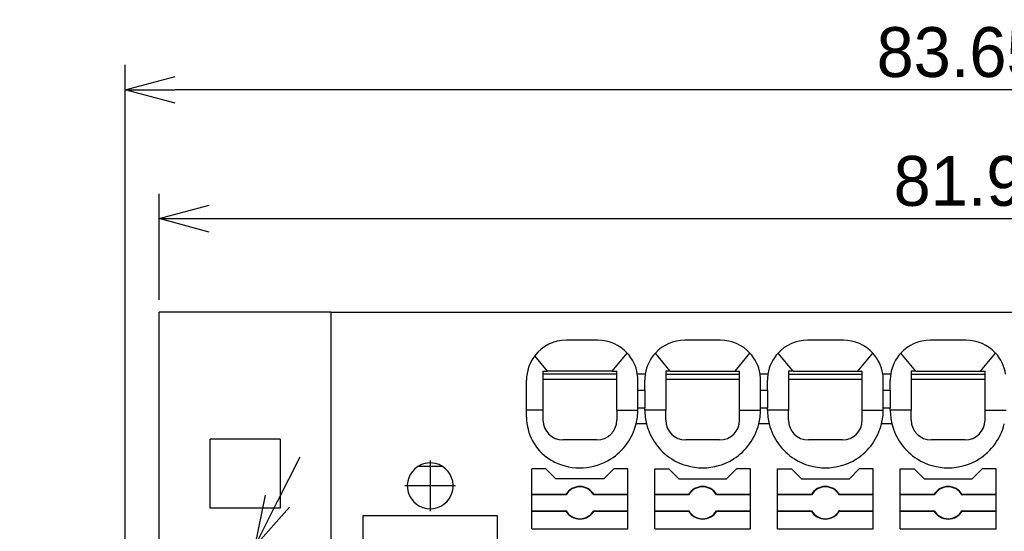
# Model space of a CAD drawing. Header units: millimetres. Extents: x -105 to 192, y -71 to 139.
# Tile 4 of 8: x -39 to 11, y 61 to 87. Entities that reach past the tile are written whole.
import ezdxf

# ---------------------------------------------------------------- set-up
doc = ezdxf.new("R2010")
doc.units = ezdxf.units.MM
doc.header["$LTSCALE"] = 1.5
doc.linetypes.add('DOT_CENTER', pattern=[14, 12, -1, 0, -1])
doc.layers.get('0').update_dxf_attribs({"linetype": 'CONTINUOUS'})
doc.layers.get('Defpoints').update_dxf_attribs({"linetype": 'CONTINUOUS'})
doc.layers.add('1', color=7, linetype='CONTINUOUS')
doc.dimstyles.new('ISO-25', dxfattribs={"dimtxt": 2.5, "dimasz": 2.5, "dimexe": 1.25, "dimexo": 0.625, "dimtad": 1, "dimdsep": 46, "dimtxsty": 'STANDARD', "dimblk": 'OPEN30', "dimcen": 2.5, "dimadec": 0, "dimazin": 0, "dimtfac": 1, "dimtmove": 0, "dimatfit": 3, "dimldrblk": 'OPEN30', "dimfxl": 1, "dimarcsym": 0})

# ---------------------------------------------------------------- blocks, each defined once
blk = doc.blocks.new('_Open30')
at = {"color": 0, "linetype": 'ByBlock', "lineweight": -2}
for p, q in [((-1, 0.268), (0, 0)), ((0, 0), (-1, -0.268)), ((0, 0), (-1, 0))]:
    blk.add_line(p, q, dxfattribs=at)
blk = doc.blocks.new('*D23')
at = {"color": 0, "lineweight": -2, "transparency": 16777216}
for p, q in [((-31.564, 72.753), (-31.564, 78.07)), ((50.386, 72.753), (50.386, 78.07)), ((-29.064, 76.82), (47.886, 76.82))]:
    blk.add_line(p, q, dxfattribs=at)
at = {"layer": 'Defpoints', "color": 0, "transparency": 16777216}
for p in [(50.386, 76.82), (-31.564, 72.128), (50.386, 72.128)]:
    blk.add_point(p, dxfattribs=at)
at = {"color": 0, "lineweight": -2, "transparency": 16777216, "xscale": 2.5, "yscale": 2.5, "zscale": 2.5, "rotation": 180}
blk.add_blockref('_Open30', (-31.564, 76.82), dxfattribs=at)
at = {"color": 0, "lineweight": -2, "transparency": 16777216, "xscale": 2.5, "yscale": 2.5, "zscale": 2.5}
blk.add_blockref('_Open30', (50.386, 76.82), dxfattribs=at)
at = {"color": 0, "transparency": 16777216, "insert": (9.411, 78.695), "char_height": 2.5, "attachment_point": 5}
blk.add_mtext('81.95', dxfattribs=at)
blk = doc.blocks.new('*D24')
at = {"color": 0, "lineweight": -2, "transparency": 16777216}
for p, q in [((-33.264, 58.453), (-33.264, 84.527)), ((50.386, 72.753), (50.386, 84.527)), ((47.886, 83.277), (-30.764, 83.277))]:
    blk.add_line(p, q, dxfattribs=at)
at = {"layer": 'Defpoints', "color": 0, "transparency": 16777216}
for p in [(-33.264, 83.277), (50.386, 72.128), (-33.264, 57.828)]:
    blk.add_point(p, dxfattribs=at)
at = {"color": 0, "lineweight": -2, "transparency": 16777216, "xscale": 2.5, "yscale": 2.5, "zscale": 2.5, "rotation": 180}
blk.add_blockref('_Open30', (-33.264, 83.277), dxfattribs=at)
at = {"color": 0, "lineweight": -2, "transparency": 16777216, "xscale": 2.5, "yscale": 2.5, "zscale": 2.5}
blk.add_blockref('_Open30', (50.386, 83.277), dxfattribs=at)
at = {"color": 0, "transparency": 16777216, "insert": (8.561, 85.152), "char_height": 2.5, "attachment_point": 5}
blk.add_mtext('83.65', dxfattribs=at)
blk = doc.blocks.new('*D26')
at = {"color": 0, "lineweight": -2, "transparency": 16777216}
for p, q in [((-25.635, 62.651), (-24.511, 64.884)), ((-26.76, 60.419), (-29.369, 55.238)), ((-35.553, 42.958), (-30.493, 53.005))]:
    blk.add_line(p, q, dxfattribs=at)
at = {"layer": 'Defpoints', "color": 0, "transparency": 16777216}
for p in [(-26.76, 60.419), (-29.369, 55.238)]:
    blk.add_point(p, dxfattribs=at)
at = {"color": 0, "lineweight": -2, "transparency": 16777216, "xscale": 2.5, "yscale": 2.5, "zscale": 2.5}
for p, rotation in [((-26.76, 60.419), 243.2703070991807), ((-29.369, 55.238), 63.27030709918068)]:
    blk.add_blockref('_Open30', p, dxfattribs=dict(at, rotation=rotation))
at = {"color": 0, "transparency": 16777216, "insert": (-35.26, 47.708), "char_height": 2.5, "attachment_point": 5, "rotation": 63.2703}
blk.add_mtext('∅5.8', dxfattribs=at)

msp = doc.modelspace()

# ---------------------------------------------------------------- linework, layer by layer
for p, q in [((-31.564, 64.778), (-31.564, 72.128)), ((-22.964, 72.128), (-31.564, 72.128)), ((-22.964, 72.128), (-22.964, 57.828)), ((-29.014, 64.778), (-29.014, 65.76)), ((-25.514, 65.76), (-25.514, 64.778)), ((-31.564, 50.878), (-31.564, 64.778)), ((-29.014, 62.309), (-29.014, 64.778)), ((-25.514, 64.778), (-25.514, 62.309)), ((-25.514, 62.309), (-29.014, 62.309))]:
    msp.add_line(p, q)
at = {"linetype": 'Continuous'}
for p, q in [((-22.964, 72.128), (-22.964, 64.778)), ((-9.589, 70.728), (-11.164, 70.728)), ((-3.439, 70.728), (-5.239, 70.728)), ((2.711, 70.728), (0.911, 70.728)), ((8.861, 70.728), (7.061, 70.728)), ((-8.867, 69.178), (-8.12, 70.085)), ((-5.961, 69.178), (-6.709, 70.085)), ((-2.717, 69.178), (-1.97, 70.085)), ((0.189, 69.178), (-0.559, 70.085)), ((3.433, 69.178), (4.18, 70.085)), ((6.339, 69.178), (5.591, 70.085)), ((9.583, 69.178), (10.33, 70.085)), ((-12.111, 69.178), (-12.748, 69.95)), ((-12.339, 69.178), (-12.111, 69.178)), ((-12.339, 69.178), (-12.339, 69.028)), ((-8.867, 69.178), (-12.111, 69.178)), ((-8.867, 69.178), (-8.639, 69.178)), ((-8.639, 69.028), (-8.639, 69.178)), ((-6.189, 69.178), (-6.189, 69.028)), ((-5.961, 69.178), (-6.189, 69.178)), ((-5.961, 69.178), (-2.717, 69.178)), ((-2.717, 69.178), (-2.489, 69.178)), ((-2.489, 69.028), (-2.489, 69.178)), ((0.189, 69.178), (-0.039, 69.178)), ((-0.039, 69.178), (-0.039, 69.028)), ((0.189, 69.178), (3.433, 69.178)), ((3.433, 69.178), (3.661, 69.178)), ((3.661, 69.028), (3.661, 69.178)), ((6.339, 69.178), (6.111, 69.178)), ((6.111, 69.178), (6.111, 69.028)), ((6.339, 69.178), (9.583, 69.178)), ((9.583, 69.178), (9.811, 69.178)), ((9.811, 69.028), (9.811, 69.178)), ((-13.164, 67.228), (-13.164, 68.728)), ((-8.639, 69.028), (-12.339, 69.028)), ((-12.339, 69.028), (-12.339, 68.778)), ((-12.339, 68.778), (-12.339, 67.228)), ((-12.339, 68.778), (-8.639, 68.778)), ((-8.639, 68.778), (-8.639, 69.028)), ((-8.639, 67.228), (-8.639, 68.778)), ((-7.217, 69.028), (-7.612, 69.028)), ((-7.589, 68.228), (-7.589, 68.728)), ((-7.239, 68.228), (-7.239, 68.728)), ((-6.189, 69.028), (-6.189, 68.778)), ((-6.189, 69.028), (-2.489, 69.028)), ((-6.189, 68.778), (-6.189, 67.228)), ((-6.189, 68.778), (-2.489, 68.778)), ((-2.489, 68.778), (-2.489, 69.028)), ((-2.489, 67.228), (-2.489, 68.778)), ((-1.067, 69.028), (-1.462, 69.028)), ((-1.439, 68.228), (-1.439, 68.728)), ((-1.089, 68.228), (-1.089, 68.728)), ((-0.039, 69.028), (-0.039, 68.778)), ((-0.039, 69.028), (3.661, 69.028)), ((-0.039, 68.778), (-0.039, 67.228)), ((-0.039, 68.778), (3.661, 68.778)), ((3.661, 68.778), (3.661, 69.028)), ((3.661, 67.228), (3.661, 68.778)), ((5.083, 69.028), (4.688, 69.028)), ((4.711, 68.228), (4.711, 68.728)), ((5.061, 68.228), (5.061, 68.728)), ((6.111, 69.028), (9.811, 69.028)), ((6.111, 69.028), (6.111, 68.778)), ((6.111, 68.778), (6.111, 67.228)), ((6.111, 68.778), (9.811, 68.778)), ((9.811, 68.778), (9.811, 69.028)), ((9.811, 67.228), (9.811, 68.778)), ((-7.589, 68.228), (-7.239, 68.228)), ((-7.589, 67.328), (-7.589, 68.228)), ((-7.239, 68.228), (-7.239, 67.328)), ((-1.439, 67.328), (-1.439, 68.228)), ((-1.439, 68.228), (-1.089, 68.228)), ((-1.089, 68.228), (-1.089, 67.328)), ((4.711, 68.228), (5.061, 68.228)), ((4.711, 67.328), (4.711, 68.228)), ((5.061, 68.228), (5.061, 67.328)), ((-12.339, 67.228), (-13.164, 67.228)), ((-13.164, 66.869), (-13.164, 67.228)), ((-8.639, 67.228), (-7.589, 67.228)), ((-7.239, 67.328), (-7.589, 67.328)), ((-7.589, 67.228), (-7.589, 67.328)), ((-7.239, 67.228), (-7.239, 67.328)), ((-6.189, 67.228), (-7.239, 67.228)), ((-2.489, 67.228), (-1.439, 67.228)), ((-1.089, 67.328), (-1.439, 67.328)), ((-1.439, 67.228), (-1.439, 67.328)), ((-1.089, 67.228), (-1.089, 67.328)), ((-0.039, 67.228), (-1.089, 67.228)), ((3.661, 67.228), (4.711, 67.228)), ((5.061, 67.328), (4.711, 67.328)), ((4.711, 67.228), (4.711, 67.328)), ((5.061, 67.228), (5.061, 67.328)), ((6.111, 67.228), (5.061, 67.228)), ((9.811, 67.228), (10.861, 67.228)), ((-7.154, 66.528), (-7.675, 66.528)), ((-1.004, 66.528), (-1.525, 66.528)), ((5.146, 66.528), (4.625, 66.528)), ((-22.964, 64.778), (-22.964, 50.878)), ((-12.889, 62.997), (-12.889, 64.278)), ((-12.189, 64.278), (-12.889, 64.278)), ((-11.689, 63.778), (-12.189, 64.278)), ((-8.789, 64.278), (-9.289, 63.778)), ((-8.089, 64.278), (-8.789, 64.278)), ((-8.089, 62.997), (-8.089, 64.278)), ((-6.739, 62.997), (-6.739, 64.278)), ((-6.739, 64.278), (-6.039, 64.278)), ((-6.039, 64.278), (-5.539, 63.778)), ((-3.139, 63.778), (-2.639, 64.278)), ((-1.939, 64.278), (-2.639, 64.278)), ((-1.939, 62.997), (-1.939, 64.278)), ((-0.589, 62.997), (-0.589, 64.278)), ((-0.589, 64.278), (0.111, 64.278)), ((0.111, 64.278), (0.611, 63.778)), ((3.011, 63.778), (3.511, 64.278)), ((4.211, 64.278), (3.511, 64.278)), ((4.211, 62.997), (4.211, 64.278)), ((5.561, 62.997), (5.561, 64.278)), ((5.561, 64.278), (6.261, 64.278)), ((6.261, 64.278), (6.761, 63.778)), ((9.161, 63.778), (9.661, 64.278)), ((10.361, 64.278), (9.661, 64.278)), ((10.361, 62.997), (10.361, 64.278)), ((-9.289, 63.778), (-11.689, 63.778)), ((-5.539, 63.778), (-3.139, 63.778)), ((0.611, 63.778), (3.011, 63.778)), ((6.761, 63.778), (9.161, 63.778)), ((-12.889, 62.978), (-12.889, 62.997)), ((-11.193, 62.997), (-12.889, 62.997)), ((-11.182, 62.978), (-12.889, 62.978)), ((-12.889, 62.178), (-12.889, 62.978)), ((-8.089, 62.978), (-9.796, 62.978)), ((-8.089, 62.997), (-9.786, 62.997)), ((-8.089, 62.978), (-8.089, 62.997)), ((-8.089, 62.178), (-8.089, 62.978)), ((-6.739, 62.978), (-6.739, 62.997)), ((-5.043, 62.997), (-6.739, 62.997)), ((-6.739, 62.178), (-6.739, 62.978)), ((-5.032, 62.978), (-6.739, 62.978)), ((-1.939, 62.978), (-3.646, 62.978)), ((-1.939, 62.997), (-3.636, 62.997)), ((-1.939, 62.978), (-1.939, 62.997)), ((-1.939, 62.178), (-1.939, 62.978)), ((-0.589, 62.978), (-0.589, 62.997)), ((1.107, 62.997), (-0.589, 62.997)), ((-0.589, 62.178), (-0.589, 62.978)), ((1.118, 62.978), (-0.589, 62.978)), ((4.211, 62.978), (2.504, 62.978)), ((4.211, 62.997), (2.514, 62.997)), ((4.211, 62.978), (4.211, 62.997)), ((4.211, 62.178), (4.211, 62.978)), ((5.561, 62.978), (5.561, 62.997)), ((7.257, 62.997), (5.561, 62.997)), ((5.561, 62.178), (5.561, 62.978)), ((7.268, 62.978), (5.561, 62.978)), ((10.361, 62.978), (8.654, 62.978)), ((10.361, 62.997), (8.664, 62.997)), ((10.361, 62.978), (10.361, 62.997)), ((10.361, 62.178), (10.361, 62.978)), ((-12.889, 62.178), (-11.182, 62.178)), ((-12.889, 62.16), (-12.889, 62.178)), ((-12.889, 62.16), (-11.193, 62.16)), ((-12.889, 61.278), (-12.889, 62.16)), ((-9.796, 62.178), (-8.089, 62.178)), ((-9.786, 62.16), (-8.089, 62.16)), ((-8.089, 62.16), (-8.089, 62.178)), ((-8.089, 61.278), (-8.089, 62.16)), ((-6.739, 62.178), (-5.032, 62.178)), ((-6.739, 62.16), (-6.739, 62.178)), ((-6.739, 61.278), (-6.739, 62.16)), ((-6.739, 62.16), (-5.043, 62.16)), ((-3.646, 62.178), (-1.939, 62.178)), ((-3.636, 62.16), (-1.939, 62.16)), ((-1.939, 62.16), (-1.939, 62.178)), ((-1.939, 61.278), (-1.939, 62.16)), ((-0.589, 62.16), (-0.589, 62.178)), ((-0.589, 62.178), (1.118, 62.178)), ((-0.589, 61.278), (-0.589, 62.16)), ((-0.589, 62.16), (1.107, 62.16)), ((2.504, 62.178), (4.211, 62.178)), ((2.514, 62.16), (4.211, 62.16)), ((4.211, 62.16), (4.211, 62.178)), ((4.211, 61.278), (4.211, 62.16)), ((5.561, 62.16), (5.561, 62.178)), ((5.561, 62.178), (7.268, 62.178)), ((5.561, 61.278), (5.561, 62.16)), ((5.561, 62.16), (7.257, 62.16)), ((8.654, 62.178), (10.361, 62.178)), ((8.664, 62.16), (10.361, 62.16)), ((10.361, 62.16), (10.361, 62.178)), ((10.361, 61.278), (10.361, 62.16)), ((-14.614, 61.928), (-21.364, 61.928)), ((-21.364, 61.928), (-21.364, 59.953)), ((-14.614, 59.953), (-14.614, 61.928)), ((-12.889, 61.278), (-8.089, 61.278)), ((-6.739, 61.278), (-1.939, 61.278)), ((-0.589, 61.278), (4.211, 61.278)), ((5.561, 61.278), (10.361, 61.278))]:
    msp.add_line(p, q, dxfattribs=at)
for centre, radius, start, end in [((-11.164, 68.728), 2, 90, 142.3437), ((-9.589, 68.728), 2, 42.7127, 90), ((-5.239, 68.728), 2, 90, 137.2873), ((-3.439, 68.728), 2, 42.7127, 90), ((0.911, 68.728), 2, 90, 137.2873), ((2.711, 68.728), 2, 42.7127, 90), ((7.061, 68.728), 2, 90, 137.2873), ((8.861, 68.728), 2, 42.7127, 90), ((-9.589, 68.728), 2, 8.6269, 42.7127), ((-5.239, 68.728), 2, 137.2873, 171.3731), ((-3.439, 68.728), 2, 8.6269, 42.7127), ((0.911, 68.728), 2, 137.2873, 171.3731), ((2.711, 68.728), 2, 8.6269, 42.7127), ((7.061, 68.728), 2, 137.2873, 171.3731), ((8.861, 68.728), 2, 8.6269, 42.7127), ((-11.164, 68.728), 2, 142.3437, 180), ((-9.589, 68.728), 2, 0, 8.6269), ((-5.239, 68.728), 2, 171.3731, 180), ((-3.439, 68.728), 2, 0, 8.6269), ((0.911, 68.728), 2, 171.3731, 180), ((2.711, 68.728), 2, 0, 8.6269), ((7.061, 68.728), 2, 171.3731, 180), ((-10.489, 67.228), 2.9, 346.032, 0), ((-4.339, 67.228), 2.9, 180, 193.968), ((-4.339, 67.228), 2.9, 346.032, 360), ((1.811, 67.228), 2.9, 180, 193.968), ((1.811, 67.228), 2.9, 346.032, 360), ((7.961, 67.228), 2.9, 180, 193.968), ((-10.664, 66.869), 2.5, 180, 236.7332), ((-11.339, 66.728), 1, 180, 270), ((-9.639, 66.728), 1, 270, 360), ((-5.189, 66.728), 1, 180, 270), ((-3.489, 66.728), 1, 270, 360), ((0.961, 66.728), 1, 180, 270), ((2.661, 66.728), 1, 270, 360), ((7.111, 66.728), 1, 180, 270), ((8.811, 66.728), 1, 270, 360), ((-10.489, 67.228), 2.9, 302.3465, 346.032), ((-4.339, 67.228), 2.9, 193.968, 237.6535), ((-4.339, 67.228), 2.9, 302.3465, 346.032), ((1.811, 67.228), 2.9, 193.968, 237.6535), ((1.811, 67.228), 2.9, 302.3465, 346.032), ((7.961, 67.228), 2.9, 193.968, 237.6535), ((7.961, 67.228), 2.9, 302.3465, 346.032), ((-10.664, 66.869), 2.5, 236.7332, 244.0555), ((-10.489, 67.228), 2.9, 244.0555, 302.3465), ((-4.339, 67.228), 2.9, 237.6535, 302.3465), ((1.811, 67.228), 2.9, 237.6535, 302.3465), ((7.961, 67.228), 2.9, 237.6535, 302.3465), ((-17.989, 63.428), 1.15, 122.2743, 57.7257), ((-17.989, 63.428), 1.15, 70.5514, 122.2743), ((-17.989, 63.428), 1.15, 57.7257, 70.5514), ((-10.489, 62.578), 0.818, 30.7443, 149.2557), ((-10.489, 62.578), 0.8, 30, 150), ((-4.339, 62.578), 0.818, 30.7443, 149.2557), ((-4.339, 62.578), 0.8, 30, 150), ((1.811, 62.578), 0.818, 30.7443, 149.2557), ((1.811, 62.578), 0.8, 30, 150), ((7.961, 62.578), 0.818, 30.7443, 149.2557), ((7.961, 62.578), 0.8, 30, 150), ((-10.489, 62.578), 0.818, 210.7443, 329.2557), ((-10.489, 62.578), 0.8, 210, 330), ((-4.339, 62.578), 0.818, 210.7443, 329.2557), ((-4.339, 62.578), 0.8, 210, 330), ((1.811, 62.578), 0.818, 210.7443, 329.2557), ((1.811, 62.578), 0.8, 210, 330), ((7.961, 62.578), 0.818, 210.7443, 329.2557), ((7.961, 62.578), 0.8, 210, 330)]:
    msp.add_arc(centre, radius, start, end, dxfattribs=at)
for points in [[(-22.964, 72.128), (-17.568, 72.128), (-6.777, 72.128), (9.411, 72.128), (25.598, 72.128), (36.39, 72.128), (41.786, 72.128)], [(-17.375, 64.401), (-17.478, 64.401), (-17.682, 64.401), (-17.989, 64.401), (-18.296, 64.401), (-18.501, 64.401), (-18.603, 64.401)]]:
    msp.add_open_spline(points, degree=3, dxfattribs=at)
for points, knots in [([(-12.339, 67.228), (-12.339, 67.186), (-12.339, 67.1), (-12.339, 66.974), (-12.339, 66.85), (-12.339, 66.768), (-12.339, 66.728)], [0, 0, 0, 0, 0.1287063, 0.2556701, 0.3798352, 0.5, 0.5, 0.5, 0.5]), ([(-8.639, 67.228), (-8.639, 67.186), (-8.639, 67.1), (-8.639, 66.974), (-8.639, 66.85), (-8.639, 66.768), (-8.639, 66.728)], [0, 0, 0, 0, 0.1287062, 0.2556699, 0.3798352, 0.5, 0.5, 0.5, 0.5]), ([(-6.189, 66.728), (-6.189, 66.768), (-6.189, 66.85), (-6.189, 66.973), (-6.189, 67.1), (-6.189, 67.185), (-6.189, 67.228)], [0, 0, 0, 0, 0.1198478, 0.2436772, 0.3709609, 0.5, 0.5, 0.5, 0.5]), ([(-2.489, 66.728), (-2.489, 66.768), (-2.489, 66.85), (-2.489, 66.974), (-2.489, 67.1), (-2.489, 67.186), (-2.489, 67.228)], [0, 0, 0, 0, 0.1201392, 0.2442773, 0.3712669, 0.5, 0.5, 0.5, 0.5]), ([(-0.039, 66.728), (-0.039, 66.768), (-0.039, 66.85), (-0.039, 66.973), (-0.039, 67.1), (-0.039, 67.185), (-0.039, 67.228)], [0, 0, 0, 0, 0.1198478, 0.2436772, 0.3709609, 0.5, 0.5, 0.5, 0.5]), ([(3.661, 66.728), (3.661, 66.768), (3.661, 66.85), (3.661, 66.974), (3.661, 67.1), (3.661, 67.186), (3.661, 67.228)], [0, 0, 0, 0, 0.1201392, 0.2442773, 0.3712669, 0.5, 0.5, 0.5, 0.5]), ([(6.111, 66.728), (6.111, 66.768), (6.111, 66.85), (6.111, 66.973), (6.111, 67.1), (6.111, 67.185), (6.111, 67.228)], [0, 0, 0, 0, 0.1198478, 0.2436772, 0.3709609, 0.5, 0.5, 0.5, 0.5]), ([(9.811, 66.728), (9.811, 66.768), (9.811, 66.85), (9.811, 66.974), (9.811, 67.1), (9.811, 67.186), (9.811, 67.228)], [0, 0, 0, 0, 0.1201392, 0.2442773, 0.3712669, 0.5, 0.5, 0.5, 0.5]), ([(-9.639, 65.728), (-9.715, 65.728), (-9.861, 65.728), (-10.074, 65.728), (-10.281, 65.728), (-10.489, 65.728), (-10.696, 65.728), (-10.904, 65.728), (-11.117, 65.728), (-11.263, 65.728), (-11.339, 65.728)], [0, 0, 0, 0, 0.227625, 0.43746, 0.63851, 0.849324, 1.060289, 1.261523, 1.471071, 1.7, 1.7, 1.7, 1.7]), ([(-3.489, 65.728), (-3.565, 65.728), (-3.711, 65.728), (-3.923, 65.728), (-4.131, 65.728), (-4.339, 65.728), (-4.546, 65.728), (-4.754, 65.728), (-4.967, 65.728), (-5.113, 65.728), (-5.189, 65.728)], [0, 0, 0, 0, 0.226666, 0.437459, 0.63851, 0.849324, 1.060289, 1.261523, 1.472021, 1.7, 1.7, 1.7, 1.7]), ([(2.661, 65.728), (2.586, 65.728), (2.44, 65.728), (2.227, 65.728), (2.019, 65.728), (1.811, 65.728), (1.604, 65.728), (1.397, 65.728), (1.184, 65.728), (1.037, 65.728), (0.961, 65.728)], [0, 0, 0, 0, 0.224358, 0.437459, 0.63851, 0.849324, 1.060289, 1.261523, 1.470099, 1.7, 1.7, 1.7, 1.7]), ([(8.811, 65.728), (8.735, 65.728), (8.589, 65.728), (8.377, 65.728), (8.169, 65.728), (7.961, 65.728), (7.754, 65.728), (7.546, 65.728), (7.333, 65.728), (7.187, 65.728), (7.111, 65.728)], [0, 0, 0, 0, 0.226666, 0.437459, 0.63851, 0.849324, 1.060289, 1.261523, 1.472021, 1.7, 1.7, 1.7, 1.7]), ([(-11.182, 62.978), (-11.183, 62.98), (-11.185, 62.983), (-11.187, 62.988), (-11.19, 62.992), (-11.192, 62.995), (-11.193, 62.997)], [0, 0, 0, 0, 0.00532631, 0.01058012, 0.01587675, 0.02114064, 0.02114064, 0.02114064, 0.02114064]), ([(-9.796, 62.978), (-9.796, 62.98), (-9.794, 62.983), (-9.791, 62.988), (-9.789, 62.992), (-9.787, 62.995), (-9.786, 62.997)], [0, 0, 0, 0, 0.00528252, 0.01058012, 0.01584128, 0.02114064, 0.02114064, 0.02114064, 0.02114064]), ([(-5.032, 62.978), (-5.033, 62.98), (-5.035, 62.983), (-5.037, 62.988), (-5.04, 62.992), (-5.042, 62.995), (-5.043, 62.997)], [0, 0, 0, 0, 0.00528253, 0.01058012, 0.01587727, 0.02114064, 0.02114064, 0.02114064, 0.02114064]), ([(-3.646, 62.978), (-3.646, 62.98), (-3.644, 62.983), (-3.641, 62.988), (-3.639, 62.992), (-3.637, 62.995), (-3.636, 62.997)], [0, 0, 0, 0, 0.00532624, 0.01058012, 0.01587713, 0.02114064, 0.02114064, 0.02114064, 0.02114064]), ([(1.118, 62.978), (1.117, 62.98), (1.115, 62.983), (1.113, 62.988), (1.11, 62.992), (1.108, 62.995), (1.107, 62.997)], [0, 0, 0, 0, 0.00532627, 0.01058012, 0.0158408, 0.02114064, 0.02114064, 0.02114064, 0.02114064]), ([(2.504, 62.978), (2.504, 62.98), (2.506, 62.983), (2.509, 62.988), (2.511, 62.992), (2.513, 62.995), (2.514, 62.997)], [0, 0, 0, 0, 0.00528252, 0.01058012, 0.01584085, 0.02114064, 0.02114064, 0.02114064, 0.02114064]), ([(7.268, 62.978), (7.267, 62.98), (7.265, 62.983), (7.263, 62.988), (7.26, 62.992), (7.258, 62.995), (7.257, 62.997)], [0, 0, 0, 0, 0.00532631, 0.01058012, 0.01587622, 0.02114064, 0.02114064, 0.02114064, 0.02114064]), ([(8.654, 62.978), (8.654, 62.98), (8.656, 62.983), (8.659, 62.988), (8.661, 62.992), (8.663, 62.995), (8.664, 62.997)], [0, 0, 0, 0, 0.00532624, 0.01058012, 0.0158409, 0.02114064, 0.02114064, 0.02114064, 0.02114064]), ([(-11.182, 62.178), (-11.183, 62.177), (-11.185, 62.174), (-11.187, 62.169), (-11.19, 62.165), (-11.192, 62.162), (-11.193, 62.16)], [0, 0, 0, 0, 0.00532623, 0.01058012, 0.01587669, 0.02114064, 0.02114064, 0.02114064, 0.02114064]), ([(-9.786, 62.16), (-9.787, 62.162), (-9.789, 62.165), (-9.791, 62.169), (-9.794, 62.174), (-9.796, 62.177), (-9.796, 62.178)], [0, 0, 0, 0, 0.00527306, 0.01056052, 0.01585127, 0.02114064, 0.02114064, 0.02114064, 0.02114064]), ([(-5.032, 62.178), (-5.033, 62.177), (-5.035, 62.174), (-5.037, 62.169), (-5.04, 62.165), (-5.042, 62.162), (-5.043, 62.16)], [0, 0, 0, 0, 0.00528252, 0.01058012, 0.01587706, 0.02114064, 0.02114064, 0.02114064, 0.02114064]), ([(-3.636, 62.16), (-3.637, 62.162), (-3.639, 62.165), (-3.641, 62.169), (-3.644, 62.174), (-3.646, 62.177), (-3.646, 62.178)], [0, 0, 0, 0, 0.00531695, 0.01056052, 0.01587002, 0.02114064, 0.02114064, 0.02114064, 0.02114064]), ([(1.118, 62.178), (1.117, 62.177), (1.115, 62.174), (1.113, 62.169), (1.11, 62.165), (1.108, 62.162), (1.107, 62.16)], [0, 0, 0, 0, 0.00532628, 0.01058012, 0.01587688, 0.02114064, 0.02114064, 0.02114064, 0.02114064]), ([(2.514, 62.16), (2.513, 62.162), (2.511, 62.165), (2.509, 62.169), (2.506, 62.174), (2.504, 62.177), (2.504, 62.178)], [0, 0, 0, 0, 0.00527283, 0.01056052, 0.01586922, 0.02114064, 0.02114064, 0.02114064, 0.02114064]), ([(7.268, 62.178), (7.267, 62.177), (7.265, 62.174), (7.263, 62.169), (7.26, 62.165), (7.258, 62.162), (7.257, 62.16)], [0, 0, 0, 0, 0.00528252, 0.01058012, 0.01584069, 0.02114064, 0.02114064, 0.02114064, 0.02114064]), ([(8.664, 62.16), (8.663, 62.162), (8.661, 62.165), (8.659, 62.169), (8.656, 62.174), (8.654, 62.177), (8.654, 62.178)], [0, 0, 0, 0, 0.00531714, 0.01056052, 0.01587109, 0.02114064, 0.02114064, 0.02114064, 0.02114064])]:
    msp.add_open_spline(points, degree=3, knots=knots, dxfattribs=at)
msp.add_open_spline([(-25.514, 65.76), (-25.806, 65.76), (-26.389, 65.76), (-27.264, 65.76), (-28.139, 65.76), (-28.723, 65.76), (-29.014, 65.76)], degree=3)
at = {"layer": '1', "linetype": 'DOT_CENTER'}
for p, q in [((-17.989, 64.693), (-17.989, 62.163)), ((-16.724, 63.428), (-19.254, 63.428))]:
    msp.add_line(p, q, dxfattribs=at)

# ---------------------------------------------------------------- dimensions: what is measured, and where the dimension line sits
for base, p1, p2, picture, middle in [((-33.264, 83.277), (50.386, 72.128), (-33.264, 57.828), '*D24', (8.561, 85.152)), ((50.386, 76.82), (-31.564, 72.128), (50.386, 72.128), '*D23', (9.411, 78.695))]:
    dim = msp.add_linear_dim(base=base, p1=p1, p2=p2, dimstyle='ISO-25')
    dim.commit()
    dim.dimension.update_dxf_attribs({"geometry": picture, "text_midpoint": middle})
dim = msp.add_diameter_dim_2p(p1=(-26.76, 60.419), p2=(-29.369, 55.238), dimstyle='ISO-25')
dim.commit()
dim.dimension.update_dxf_attribs({"geometry": '*D26', "text_midpoint": (-35.26, 47.708)})

doc.saveas('drawing.dxf')
